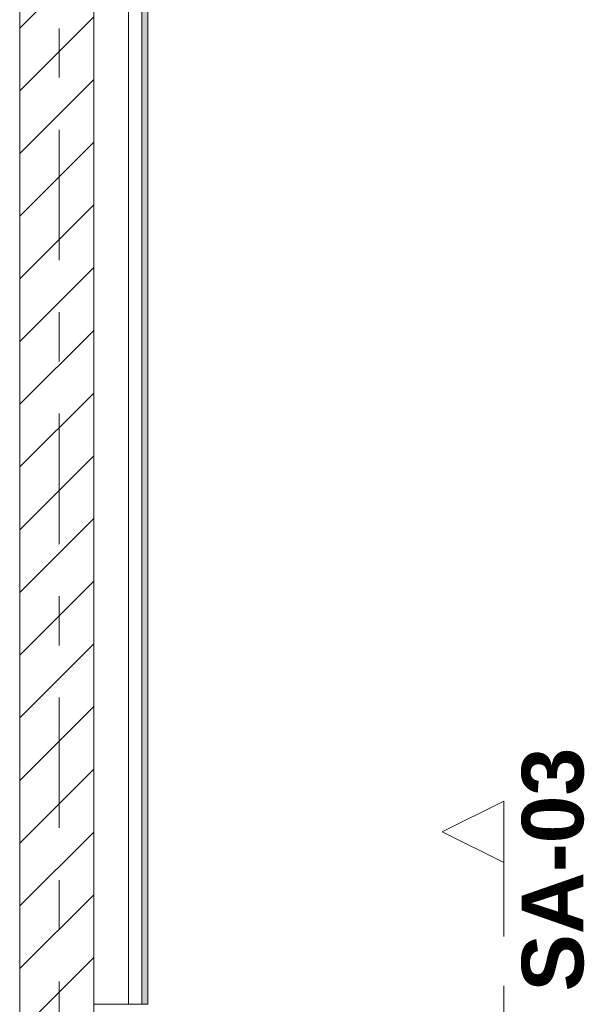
# Model space of a CAD drawing. Header units: metres. Extents: x -3.6 to 84.5, y -11 to 16.8.
# Tile 152 of 256: x 25.6 to 26.8, y 8.6 to 10.6. Entities that reach past the tile are written whole.
import ezdxf

# ---------------------------------------------------------------- set-up
doc = ezdxf.new("R2010")
doc.units = ezdxf.units.M
doc.header["$MEASUREMENT"] = 0
for name, pattern in [('Schnittlinie', [0.3, 0.15, -0.075, 0, -0.075]), ('Strichlinie doppelt', [0.546806, 0.264583, -0.105833, 0.070556, -0.105833]), ('Wipeout_Contour', [1, 0, -1])]:
    doc.linetypes.add(name, pattern=pattern)
for name, color, linetype in [('203 - Marker.Schnitt - Ausbaudetail SA', 7, 'Continuous'), ('451 - Universal.Achsen Raster', 7, 'Continuous'), ('605 - Struktur.Wand Innen', 7, 'Continuous'), ('Neubau_653 - Abdeckung.TB Verkofferung', 7, 'Continuous')]:
    doc.layers.add(name, color=color, linetype=linetype)
doc.styles.add('ERSTELLTER_STIL_1', font='txt')

msp = doc.modelspace()

# ---------------------------------------------------------------- hatches: boundary and pattern name
at = {"layer": 'Neubau_653 - Abdeckung.TB Verkofferung', "linetype": 'Continuous', "lineweight": 0, "true_color": 0x000000}
h = msp.add_hatch(dxfattribs=at)
h.set_pattern_fill('Gips_0001', color=18, style=0, pattern_type=2)
h.set_pattern_definition([(45, (0, 0), (-0.01767767, 0.01767767), [0, -0.025])])
h.paths.add_polyline_path([(25.91, 8.6495), (25.91, 12.69), (25.8975, 12.69), (25.8975, 8.6495)])

# ---------------------------------------------------------------- linework, layer by layer
at = {"layer": '203 - Marker.Schnitt - Ausbaudetail SA', "color": 7, "linetype": 'Schnittlinie', "lineweight": 13}
msp.add_line((26.6318, 8.937), (26.6318, 7.8025), dxfattribs=at)
at = {"layer": 'Neubau_653 - Abdeckung.TB Verkofferung', "color": 1, "linetype": 'Continuous', "lineweight": 5}
for p, q in [((25.8705, 12.69), (25.8705, 8.6495)), ((25.8975, 12.69), (25.8975, 8.6495)), ((25.91, 12.69), (25.91, 8.6495))]:
    msp.add_line(p, q, dxfattribs=at)
at = {"layer": 'Neubau_653 - Abdeckung.TB Verkofferung', "color": 1, "linetype": 'Continuous', "lineweight": 9}
msp.add_line((25.91, 8.6495), (25.91, 12.69), dxfattribs=at)
at = {"layer": 'Neubau_653 - Abdeckung.TB Verkofferung', "color": 1, "linetype": 'Continuous', "lineweight": 5, "flags": 128}
msp.add_lwpolyline([(25.91, 8.6495), (25.8975, 8.6495), (25.8705, 8.6495)], dxfattribs=at)

# ---------------------------------------------------------------- texts
at = {"layer": '203 - Marker.Schnitt - Ausbaudetail SA', "color": 7, "lineweight": 13, "insert": (26.7951, 8.6754), "char_height": 0.125, "attachment_point": 7, "rotation": 90, "style": 'ERSTELLTER_STIL_1'}
msp.add_mtext('\\A1;{\\pql;\\pt0;\\fArial|b1|i0|c0|p38;SA-03}', dxfattribs=at)

# ---------------------------------------------------------------- wipeouts: each hides what was drawn before it
at = {"color": 254, "linetype": 'Wipeout_Contour', "lineweight": 0, "ltscale": 111.855358}
msp.add_wipeout([(25.8, 13), (25.65, 13), (25.65, 8.6), (25.8, 8.6)], dxfattribs=at).dxf.layer = '605 - Struktur.Wand Innen'

# ---------------------------------------------------------------- next in the draw order: hatches: boundary and pattern name
at = {"layer": '605 - Struktur.Wand Innen', "linetype": 'Continuous', "lineweight": 0, "true_color": 0x000000}
h = msp.add_hatch(dxfattribs=at)
h.set_pattern_fill('MW_Ziegel_0001', color=18, style=0, pattern_type=2)
h.set_pattern_definition([(45, (0, 0), (-0.0636396, 0.0636396), [])])
h.paths.add_polyline_path([(25.8, 13), (25.65, 13), (25.65, 8.6), (25.8, 8.6)])

# ---------------------------------------------------------------- next in the draw order: linework, layer by layer
at = {"layer": '451 - Universal.Achsen Raster', "color": 160, "linetype": 'Strichlinie doppelt', "lineweight": 9, "true_color": 0x3232ff}
msp.add_line((25.73, -10.585), (25.73, 16.355), dxfattribs=at)
at = {"layer": '605 - Struktur.Wand Innen', "color": 7, "linetype": 'Continuous', "lineweight": 18, "flags": 128}
for points in [[(25.65, 13), (25.65, 8.6)], [(25.8, 8.6), (25.8, 13)]]:
    msp.add_lwpolyline(points, dxfattribs=at)
at = {"layer": 'Neubau_653 - Abdeckung.TB Verkofferung', "color": 1, "linetype": 'Continuous', "lineweight": 9}
for p, q in [((25.8, 8.6495), (25.8, 12.69)), ((25.91, 8.6495), (25.8, 8.6495))]:
    msp.add_line(p, q, dxfattribs=at)

# ---------------------------------------------------------------- next in the draw order: wipeouts: each hides what was drawn before it
at = {"color": 254, "linetype": 'Wipeout_Contour', "lineweight": 0, "ltscale": 83.749063}
msp.add_wipeout([(26.6318, 9.062), (26.5068, 8.9995), (26.6318, 8.937)], dxfattribs=at).dxf.layer = '203 - Marker.Schnitt - Ausbaudetail SA'

# ---------------------------------------------------------------- next in the draw order: linework, layer by layer
at = {"layer": '203 - Marker.Schnitt - Ausbaudetail SA', "color": 7, "linetype": 'Continuous', "lineweight": 13, "flags": 128}
msp.add_lwpolyline([(26.6318, 9.062), (26.6318, 8.937), (26.5068, 8.9995)], close=True, dxfattribs=at)

doc.saveas('drawing.dxf')
